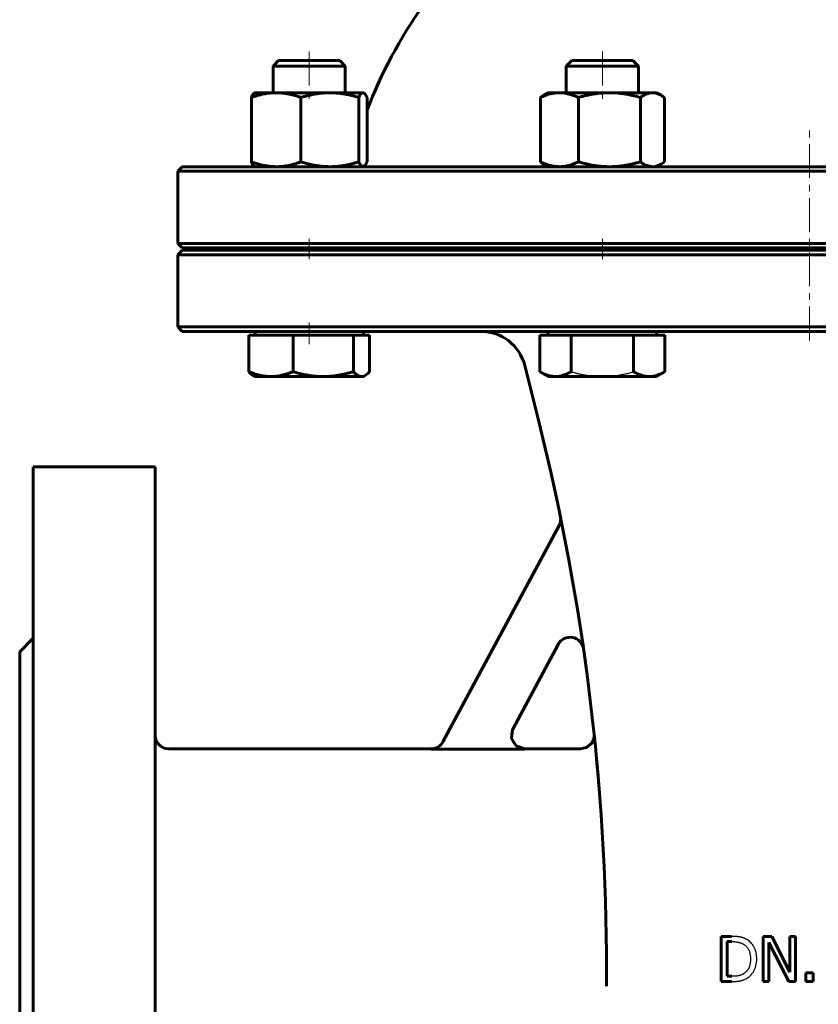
# Model space of a CAD drawing. Header units: millimetres. Extents: x -177 to 177, y -352 to 355.
# Tile 2 of 4: x -175 to 2, y -172 to 47. Entities that reach past the tile are written whole.
import ezdxf

# ---------------------------------------------------------------- set-up
doc = ezdxf.new("R2010")
doc.units = ezdxf.units.MM
for name, pattern in [('K5LT-1', [0]), ('K5LT_AXLED', [12, 7.5, -1.5, 1.5, -1.5]), ('K5LT_BASIC', [0])]:
    doc.linetypes.add(name, pattern=pattern)
doc.layers.add('Системный слой (1)', color=7, linetype='Continuous', true_color=0x6c6c6c)

# ---------------------------------------------------------------- blocks, each defined once
blk = doc.blocks.new('U0')
at = {"layer": 'Системный слой (1)', "color": 143, "linetype": 'K5LT_BASIC', "lineweight": 60, "true_color": 0x33acca}
for p, q in [((0, 14), (-139, 14)), ((139, 14), (0, 14))]:
    blk.add_line(p, q, dxfattribs=at)
blk = doc.blocks.new('U5')
at = {"layer": 'Системный слой (1)', "color": 143, "linetype": 'K5LT_BASIC', "lineweight": 60, "true_color": 0x33acca}
blk.add_line((-145, -52.5), (-145, -202.5), dxfattribs=at)
blk = doc.blocks.new('U7')
at = {"layer": 'Системный слой (1)', "color": 143, "linetype": 'K5LT_BASIC', "lineweight": 60, "true_color": 0x33acca}
for p, q in [((0, -4.5), (-139, -4.5)), ((139, -4.5), (0, -4.5))]:
    blk.add_line(p, q, dxfattribs=at)
blk = doc.blocks.new('U8')
at = {"layer": 'Системный слой (1)', "color": 143, "linetype": 'K5LT_BASIC', "lineweight": 60, "true_color": 0x33acca}
for p, q in [((-175, -93.5), (-175, -202.5)), ((-175, -202.5), (-175, -311.5))]:
    blk.add_line(p, q, dxfattribs=at)
blk = doc.blocks.new('U11')
at = {"layer": 'Системный слой (1)', "color": 143, "linetype": 'K5LT_BASIC', "lineweight": 60, "true_color": 0x33acca}
for p, q in [((-83.86, -115), (-142, -115)), ((-50.73, -115), (-63.13, -115))]:
    blk.add_line(p, q, dxfattribs=at)
blk = doc.blocks.new('U13')
at = {"layer": 'Системный слой (1)', "color": 143, "linetype": 'K5LT_BASIC', "lineweight": 60, "true_color": 0x33acca}
for p, q in [((-66.05, -112.67), (-65.85, -110.74)), ((-65.85, -110.74), (-65.77, -110.58)), ((-65.03, -114.32), (-66.05, -112.67)), ((-63.13, -115), (-65.03, -114.32))]:
    blk.add_line(p, q, dxfattribs=at)
blk = doc.blocks.new('U14')
at = {"layer": 'Системный слой (1)', "color": 143, "linetype": 'K5LT_BASIC', "lineweight": 60, "true_color": 0x33acca}
for p, q in [((-139, -22.5), (0, -22.5)), ((0, -22.5), (139, -22.5))]:
    blk.add_line(p, q, dxfattribs=at)
blk = doc.blocks.new('U17')
at = {"layer": 'Системный слой (1)', "color": 143, "linetype": 'K5LT_BASIC', "lineweight": 60, "true_color": 0x33acca}
for p, q in [((-139, -4), (0, -4)), ((0, -4), (139, -4))]:
    blk.add_line(p, q, dxfattribs=at)
blk = doc.blocks.new('U18')
at = {"layer": 'Системный слой (1)', "color": 143, "linetype": 'K5LT_BASIC', "lineweight": 60, "true_color": 0x33acca}
for p, q in [((-47.83, -112.75), (-48.21, -113.62)), ((-47.75, -112.27), (-47.83, -112.75)), ((-47.73, -112.04), (-47.75, -112.27)), ((-47.74, -111.76), (-47.74, -111.76)), ((-47.74, -111.76), (-47.74, -111.76)), ((-47.74, -111.76), (-47.74, -111.76)), ((-47.74, -111.76), (-47.74, -111.76)), ((-47.74, -111.76), (-47.74, -111.76)), ((-47.74, -111.76), (-47.74, -111.76)), ((-47.74, -111.76), (-47.74, -111.77)), ((-47.74, -111.77), (-47.74, -111.77)), ((-47.74, -111.77), (-47.74, -111.78)), ((-47.74, -111.78), (-47.74, -111.78)), ((-47.74, -111.78), (-47.74, -111.78)), ((-47.74, -111.78), (-47.74, -111.78)), ((-47.74, -111.78), (-47.74, -111.78)), ((-47.74, -111.78), (-47.74, -111.78)), ((-47.74, -111.78), (-47.74, -111.79)), ((-47.74, -111.79), (-47.74, -111.79)), ((-47.74, -111.79), (-47.74, -111.79)), ((-47.74, -111.79), (-47.74, -111.79)), ((-47.74, -111.79), (-47.74, -111.79)), ((-47.74, -111.79), (-47.74, -111.79)), ((-47.74, -111.79), (-47.74, -111.8)), ((-47.74, -111.8), (-47.74, -111.8)), ((-47.74, -111.8), (-47.74, -111.8)), ((-47.74, -111.8), (-47.74, -111.8)), ((-47.74, -111.8), (-47.74, -111.8)), ((-47.74, -111.8), (-47.74, -111.8)), ((-47.74, -111.8), (-47.74, -111.8)), ((-47.74, -111.8), (-47.74, -111.81)), ((-47.74, -111.81), (-47.74, -111.81)), ((-47.74, -111.81), (-47.74, -111.82)), ((-47.74, -111.82), (-47.74, -111.83)), ((-47.74, -111.83), (-47.74, -111.86)), ((-47.74, -111.86), (-47.73, -111.92)), ((-47.73, -111.92), (-47.73, -112.04)), ((-49.43, -114.71), (-50.73, -115)), ((-48.21, -113.62), (-49.43, -114.71))]:
    blk.add_line(p, q, dxfattribs=at)
blk = doc.blocks.new('U20')
at = {"layer": 'Системный слой (1)', "color": 143, "linetype": 'K5LT_BASIC', "lineweight": 60, "true_color": 0x33acca}
blk.add_line((-172, -52.5), (-172, -202.5), dxfattribs=at)
blk = doc.blocks.new('U21')
at = {"layer": 'Системный слой (1)', "color": 143, "linetype": 'K5LT_BASIC', "lineweight": 60, "true_color": 0x33acca}
for start, end in [(106.6014, 113.2947), (66.7053, 73.3986), (130.4969, 159.0486), (20.9328, 49.5031)]:
    blk.add_arc((0, -11.05), 105, start, end, dxfattribs=at)
blk = doc.blocks.new('U31')
at = {"layer": 'Системный слой (1)', "color": 143, "linetype": 'K5LT_BASIC', "lineweight": 60, "true_color": 0x33acca}
for p, q in [((-98.9, 30.39), (-98.97, 30.4)), ((-98.83, 30.37), (-98.9, 30.39)), ((-98.76, 30.34), (-98.83, 30.37)), ((-98.71, 30.3), (-98.76, 30.34)), ((-98.48, 30.07), (-98.71, 30.3)), ((-98.25, 29.71), (-98.48, 30.07)), ((-98.06, 29.33), (-98.25, 29.71))]:
    blk.add_line(p, q, dxfattribs=at)
blk = doc.blocks.new('U33')
at = {"layer": 'Системный слой (1)', "color": 143, "linetype": 'K5LT_BASIC', "lineweight": 60, "true_color": 0x33acca}
for p, q in [((-98.97, 14), (-98.9, 14.01)), ((-98.9, 14.01), (-98.83, 14.03)), ((-98.83, 14.03), (-98.76, 14.06)), ((-98.76, 14.06), (-98.54, 14.26)), ((-98.54, 14.26), (-98.3, 14.59)), ((-98.3, 14.59), (-98.06, 15.07))]:
    blk.add_line(p, q, dxfattribs=at)
blk = doc.blocks.new('U35')
at = {"layer": 'Системный слой (1)', "color": 143, "linetype": 'K5LT_BASIC', "lineweight": 60, "true_color": 0x33acca}
for p, q in [((-99.27, -32.5), (-99, -32.47)), ((-99, -32.47), (-98.72, -32.39)), ((-98.72, -32.39), (-98.44, -32.26)), ((-98.44, -32.26), (-98.14, -32.05)), ((-98.14, -32.05), (-97.82, -31.77)), ((-97.82, -31.77), (-97.48, -31.43))]:
    blk.add_line(p, q, dxfattribs=at)
blk = doc.blocks.new('U37')
at = {"layer": 'Системный слой (1)', "color": 143, "linetype": 'K5LT_BASIC', "lineweight": 60, "true_color": 0x33acca}
for p, q in [((-34.69, 30.4), (-34.84, 30.4)), ((-34.07, 30.3), (-34.69, 30.4)), ((-33.43, 30.08), (-34.07, 30.3)), ((-32.93, 29.83), (-33.43, 30.08)), ((-32.69, 29.68), (-32.93, 29.83)), ((-32.44, 29.51), (-32.69, 29.68)), ((-32.18, 29.33), (-32.44, 29.51))]:
    blk.add_line(p, q, dxfattribs=at)
blk = doc.blocks.new('U43')
at = {"layer": 'Системный слой (1)', "color": 143, "linetype": 'K5LT_BASIC', "lineweight": 60, "true_color": 0x33acca}
for p, q in [((-34.84, 14), (-34.22, 14.06)), ((-34.22, 14.06), (-33.58, 14.26)), ((-33.58, 14.26), (-32.93, 14.57)), ((-32.93, 14.57), (-32.68, 14.73)), ((-32.68, 14.73), (-32.43, 14.89)), ((-32.43, 14.89), (-32.18, 15.07))]:
    blk.add_line(p, q, dxfattribs=at)

msp = doc.modelspace()

# ---------------------------------------------------------------- linework, layer by layer
at = {"layer": 'Системный слой (1)', "color": 30, "linetype": 'K5LT_AXLED', "lineweight": 18, "true_color": 0xff8000}
for p, q in [((-110.87, 39.5), (-110.87, 28.4)), ((-45.92, 39.5), (-45.92, 28.4)), ((0, -24.5), (0, 23.42)), ((-110.87, -2), (-110.87, -6.5)), ((-45.92, -2), (-45.92, -6.5)), ((-110.87, -20.5), (-110.87, -25.3))]:
    msp.add_line(p, q, dxfattribs=at)
at = {"layer": 'Системный слой (1)', "color": 143, "linetype": 'K5LT_BASIC', "lineweight": 60, "true_color": 0x33acca}
for p, q in [((-117.64, 37.5), (-118.87, 36.27)), ((-104.09, 37.5), (-117.64, 37.5)), ((-104.09, 37.5), (-102.87, 36.27)), ((-52.7, 37.5), (-53.92, 36.27)), ((-39.15, 37.5), (-52.7, 37.5)), ((-39.15, 37.5), (-37.92, 36.27)), ((-118.87, 36.27), (-105.21, 36.27)), ((-118.87, 30.4), (-118.87, 36.27)), ((-105.21, 36.27), (-102.87, 36.27)), ((-102.87, 30.4), (-102.87, 36.27)), ((-53.92, 36.27), (-37.92, 36.27)), ((-53.92, 30.4), (-53.92, 36.27)), ((-37.92, 30.4), (-37.92, 36.27)), ((-123.67, 29.33), (-123.67, 15.07)), ((-122.87, 30.4), (-122.97, 30.34)), ((-122.87, 30.4), (-118.18, 30.4)), ((-118.18, 30.4), (-106.29, 30.4)), ((-112.69, 29.33), (-112.69, 15.07)), ((-106.29, 30.4), (-98.97, 30.4)), ((-99.88, 29.33), (-99.88, 15.07)), ((-98.97, 30.4), (-98.87, 30.4)), ((-98.87, 30.4), (-98.76, 30.34)), ((-98.06, 29.33), (-98.06, 15.07)), ((-59.66, 29.33), (-59.66, 15.07)), ((-57.92, 30.4), (-58.92, 29.83)), ((-57.92, 30.4), (-55.45, 30.4)), ((-55.45, 30.4), (-44.37, 30.4)), ((-51.24, 29.33), (-51.24, 15.07)), ((-44.37, 30.4), (-34.84, 30.4)), ((-37.5, 29.33), (-37.5, 15.07)), ((-34.84, 30.4), (-33.92, 30.4)), ((-33.92, 30.4), (-32.93, 29.83)), ((-32.18, 29.33), (-32.18, 15.07)), ((-139, 14), (-140, 13)), ((-122.87, 14), (-122.97, 14.06)), ((-122.87, 14), (-122.97, 14.06)), ((-98.87, 14), (-98.76, 14.06)), ((-57.92, 14), (-58.92, 14.57)), ((-33.92, 14), (-32.93, 14.57)), ((-140, -3), (-140, 13)), ((-140, 13), (0, 13)), ((0, 13), (140, 13)), ((0, -3), (-140, -3)), ((-139, -4), (-140, -3)), ((-118.87, -4.5), (-118.87, -4)), ((-102.87, -4.5), (-102.87, -4)), ((-100, -4.5), (-100, -4)), ((-53.92, -4.5), (-53.92, -4)), ((-37.92, -4.5), (-37.92, -4)), ((140, -3), (0, -3)), ((-139, -4.5), (-140, -5.5)), ((-140, -5.5), (0, -5.5)), ((-140, -21.5), (-140, -5.5)), ((0, -5.5), (140, -5.5)), ((0, -21.5), (-140, -21.5)), ((-139, -22.5), (-140, -21.5)), ((140, -21.5), (0, -21.5)), ((-124.25, -23.3), (-124.25, -31.43)), ((-124.25, -23.3), (-119.35, -23.3)), ((-122.87, -23.3), (-122.87, -22.5)), ((-119.35, -23.3), (-114.45, -23.3)), ((-114.45, -23.3), (-107.76, -23.3)), ((-114.45, -23.3), (-114.45, -31.43)), ((-107.76, -23.3), (-101.07, -23.3)), ((-101.07, -23.3), (-101.07, -31.43)), ((-101.07, -23.3), (-99.27, -23.3)), ((-99.27, -23.3), (-97.48, -23.3)), ((-98.87, -23.3), (-98.87, -22.5)), ((-97.48, -23.3), (-97.48, -31.43)), ((-59.78, -23.3), (-56.31, -23.3)), ((-59.78, -23.3), (-59.78, -31.43)), ((-57.92, -23.3), (-57.92, -22.5)), ((-56.31, -23.3), (-52.85, -23.3)), ((-52.85, -23.3), (-52.85, -31.43)), ((-52.85, -23.3), (-45.92, -23.3)), ((-45.92, -23.3), (-38.99, -23.3)), ((-38.99, -23.3), (-35.53, -23.3)), ((-38.99, -23.3), (-38.99, -31.43)), ((-35.53, -23.3), (-32.07, -23.3)), ((-33.92, -23.3), (-33.92, -22.5)), ((-32.07, -23.3), (-32.07, -31.43)), ((-59.93, -42.79), (-63.11, -30.07)), ((-122.87, -32.5), (-123.29, -32.26)), ((-119.35, -32.5), (-122.87, -32.5)), ((-107.76, -32.5), (-119.35, -32.5)), ((-99.27, -32.5), (-107.76, -32.5)), ((-98.87, -32.5), (-99.27, -32.5)), ((-98.87, -32.5), (-98.44, -32.26)), ((-57.92, -32.5), (-59.78, -31.43)), ((-56.31, -32.5), (-57.92, -32.5)), ((-45.92, -32.5), (-56.31, -32.5)), ((-35.53, -32.5), (-45.92, -32.5)), ((-33.92, -32.5), (-35.53, -32.5)), ((-33.92, -32.5), (-32.07, -31.43)), ((-172, -52.5), (-145, -52.5)), ((-81.24, -113.45), (-55.51, -65.53)), ((-175, -93.5), (-172, -90.5)), ((-55.71, -91.84), (-65.79, -110.62)), ((-47.72, -111.98), (-47.72, -111.99)), ((-47.62, -112.99), (-47.7, -112.19)), ((-83.88, -115.04), (-63.15, -115.04)), ((-19.61, -156.54), (-19.61, -166.54)), ((-17.33, -156.54), (-19.61, -156.54)), ((-10.28, -156.54), (-10.28, -166.54)), ((-8.39, -156.54), (-10.28, -156.54)), ((-4.36, -164.46), (-8.39, -156.54)), ((-3.12, -156.54), (-4.36, -156.54)), ((-4.36, -156.54), (-4.36, -164.46)), ((-3.12, -166.54), (-3.12, -156.54)), ((-18.28, -157.69), (-17.26, -157.69)), ((-18.28, -165.39), (-18.28, -157.69)), ((-9.04, -166.54), (-9.04, -157.92)), ((-9.04, -157.92), (-4.61, -166.54)), ((-45, -167.6), (-45, -164.05)), ((-17.26, -165.39), (-18.28, -165.39)), ((-0.84, -164.63), (-0.84, -166.54)), ((0.77, -164.63), (-0.84, -164.63)), ((0.77, -166.54), (0.77, -164.63)), ((-19.61, -166.54), (-17.31, -166.54)), ((-10.28, -166.54), (-9.04, -166.54)), ((-4.61, -166.54), (-3.12, -166.54)), ((-0.84, -166.54), (0.77, -166.54))]:
    msp.add_line(p, q, dxfattribs=at)
for centre, radius, start, end in [((-72.81, -32.5), 10, 14.0362, 90), ((-545, -164.05), 500, 0, 14.0362), ((-58.15, -64.11), 3, 331.7693, 11.6006), ((-53.07, -93.26), 3, 8.189, 151.7693), ((-142, -112), 3, 180, 270), ((-545, -164.05), 500, 5.8925, 5.9773)]:
    msp.add_arc(centre, radius, start, end, dxfattribs=at)
for points, knots in [([(-118.18, 30.4), (-118.42, 30.4), (-118.89, 30.39), (-119.59, 30.33), (-120.27, 30.24), (-120.93, 30.12), (-121.59, 29.97), (-122.26, 29.79), (-122.96, 29.58), (-123.43, 29.42), (-123.67, 29.33)], [0, 0, 0, 0, 1.556195, 3.019436, 4.403842, 5.727684, 7.028118, 8.32451, 9.643455, 11, 11, 11, 11]), ([(-123.67, 29.33), (-123.61, 29.47), (-123.49, 29.71), (-123.33, 29.98), (-123.18, 30.17), (-123.06, 30.28), (-122.99, 30.33), (-122.97, 30.34)], [0, 0, 0, 0, 1.98732, 3.838925, 5.482306, 7.202848, 8, 8, 8, 8]), ([(-112.69, 29.33), (-113.16, 29.5), (-113.96, 29.76), (-114.95, 30.02), (-115.81, 30.19), (-116.59, 30.31), (-117.41, 30.38), (-117.92, 30.4), (-118.18, 30.4)], [0, 0, 0, 0, 2.099298, 3.666194, 4.814162, 6.366241, 7.667869, 9, 9, 9, 9]), ([(-106.29, 30.4), (-106.57, 30.4), (-107.11, 30.39), (-107.93, 30.33), (-108.72, 30.24), (-109.49, 30.12), (-110.26, 29.97), (-111.05, 29.79), (-111.85, 29.58), (-112.41, 29.42), (-112.69, 29.33)], [0, 0, 0, 0, 1.556195, 3.019436, 4.403842, 5.727684, 7.028118, 8.32451, 9.643455, 11, 11, 11, 11]), ([(-99.88, 29.33), (-100.44, 29.5), (-101.36, 29.76), (-102.52, 30.02), (-103.52, 30.19), (-104.43, 30.31), (-105.38, 30.38), (-105.98, 30.4), (-106.29, 30.4)], [0, 0, 0, 0, 2.099298, 3.666194, 4.814162, 6.366241, 7.667869, 9, 9, 9, 9]), ([(-98.97, 30.4), (-99.01, 30.4), (-99.09, 30.39), (-99.2, 30.33), (-99.32, 30.24), (-99.43, 30.12), (-99.54, 29.97), (-99.65, 29.79), (-99.76, 29.58), (-99.84, 29.42), (-99.88, 29.33)], [0, 0, 0, 0, 1.556195, 3.019436, 4.403842, 5.727684, 7.028118, 8.32451, 9.643455, 11, 11, 11, 11]), ([(-55.45, 30.4), (-55.63, 30.4), (-55.99, 30.39), (-56.53, 30.33), (-57.05, 30.24), (-57.56, 30.12), (-58.07, 29.97), (-58.58, 29.79), (-59.11, 29.58), (-59.48, 29.42), (-59.66, 29.33)], [0, 0, 0, 0, 1.556195, 3.019436, 4.403842, 5.727684, 7.028118, 8.32451, 9.643455, 11, 11, 11, 11]), ([(-51.24, 29.33), (-51.6, 29.5), (-52.21, 29.76), (-52.97, 30.02), (-53.63, 30.19), (-54.23, 30.31), (-54.86, 30.38), (-55.25, 30.4), (-55.45, 30.4)], [0, 0, 0, 0, 2.099298, 3.666194, 4.814162, 6.366241, 7.667869, 9, 9, 9, 9]), ([(-44.37, 30.4), (-44.67, 30.4), (-45.26, 30.39), (-46.13, 30.33), (-46.98, 30.24), (-47.81, 30.12), (-48.64, 29.97), (-49.48, 29.79), (-50.34, 29.58), (-50.94, 29.42), (-51.24, 29.33)], [0, 0, 0, 0, 1.556195, 3.019436, 4.403842, 5.727684, 7.028118, 8.32451, 9.643455, 11, 11, 11, 11]), ([(-37.5, 29.33), (-38, 29.47), (-38.93, 29.72), (-40.03, 29.96), (-40.9, 30.11), (-41.72, 30.24), (-42.64, 30.34), (-43.56, 30.39), (-44.12, 30.4), (-44.37, 30.4)], [0, 0, 0, 0, 1.974251, 3.768081, 4.700854, 5.797945, 7.430361, 8.887345, 10, 10, 10, 10]), ([(-34.84, 30.4), (-34.96, 30.4), (-35.18, 30.39), (-35.52, 30.33), (-35.85, 30.24), (-36.17, 30.12), (-36.49, 29.97), (-36.82, 29.79), (-37.15, 29.58), (-37.38, 29.42), (-37.5, 29.33)], [0, 0, 0, 0, 1.556195, 3.019436, 4.403842, 5.727684, 7.028118, 8.32451, 9.643455, 11, 11, 11, 11]), ([(-122.97, 14.06), (-123.03, 14.09), (-123.13, 14.17), (-123.28, 14.35), (-123.43, 14.58), (-123.56, 14.84), (-123.65, 15.02), (-123.67, 15.07)], [0, 0, 0, 0, 1.995787, 3.5719, 5.328689, 7.219353, 8, 8, 8, 8]), ([(-123.67, 15.07), (-123.2, 14.9), (-122.4, 14.64), (-121.41, 14.38), (-120.56, 14.21), (-119.77, 14.09), (-118.96, 14.02), (-118.44, 14), (-118.18, 14)], [0, 0, 0, 0, 2.099298, 3.666194, 4.814162, 6.366241, 7.667869, 9, 9, 9, 9]), ([(-118.18, 14), (-117.94, 14), (-117.47, 14.01), (-116.77, 14.07), (-116.09, 14.16), (-115.43, 14.28), (-114.77, 14.43), (-114.1, 14.61), (-113.41, 14.82), (-112.93, 14.98), (-112.69, 15.07)], [0, 0, 0, 0, 1.556195, 3.019436, 4.403842, 5.727684, 7.028118, 8.32451, 9.643455, 11, 11, 11, 11]), ([(-112.69, 15.07), (-112.14, 14.9), (-111.21, 14.64), (-110.05, 14.38), (-109.06, 14.21), (-108.14, 14.09), (-107.19, 14.02), (-106.59, 14), (-106.29, 14)], [0, 0, 0, 0, 2.099298, 3.666194, 4.814162, 6.366241, 7.667869, 9, 9, 9, 9]), ([(-106.29, 14), (-106.01, 14), (-105.46, 14.01), (-104.64, 14.07), (-103.85, 14.16), (-103.08, 14.28), (-102.31, 14.43), (-101.53, 14.61), (-100.72, 14.82), (-100.17, 14.98), (-99.88, 15.07)], [0, 0, 0, 0, 1.556195, 3.019436, 4.403842, 5.727684, 7.028118, 8.32451, 9.643455, 11, 11, 11, 11]), ([(-99.88, 15.07), (-99.8, 14.9), (-99.67, 14.64), (-99.51, 14.38), (-99.36, 14.21), (-99.23, 14.09), (-99.1, 14.02), (-99.01, 14), (-98.97, 14)], [0, 0, 0, 0, 2.099298, 3.666194, 4.814162, 6.366241, 7.667869, 9, 9, 9, 9]), ([(-59.66, 15.07), (-59.3, 14.9), (-58.69, 14.64), (-57.93, 14.38), (-57.27, 14.21), (-56.67, 14.09), (-56.04, 14.02), (-55.65, 14), (-55.45, 14)], [0, 0, 0, 0, 2.099298, 3.666194, 4.814162, 6.366241, 7.667869, 9, 9, 9, 9]), ([(-58.92, 14.57), (-59.1, 14.68), (-59.35, 14.84), (-59.59, 15.02), (-59.66, 15.07)], [0, 0, 0, 0, 3.635171, 5, 5, 5, 5]), ([(-55.45, 14), (-55.27, 14), (-54.91, 14.01), (-54.37, 14.07), (-53.85, 14.16), (-53.34, 14.28), (-52.84, 14.43), (-52.32, 14.61), (-51.79, 14.82), (-51.43, 14.98), (-51.24, 15.07)], [0, 0, 0, 0, 1.556195, 3.019436, 4.403842, 5.727684, 7.028118, 8.32451, 9.643455, 11, 11, 11, 11]), ([(-51.24, 15.07), (-50.74, 14.93), (-49.81, 14.68), (-48.71, 14.44), (-47.84, 14.29), (-47.02, 14.16), (-46.1, 14.06), (-45.18, 14.01), (-44.61, 14), (-44.37, 14)], [0, 0, 0, 0, 1.974251, 3.768081, 4.700854, 5.797945, 7.430361, 8.887345, 10, 10, 10, 10]), ([(-44.37, 14), (-44.07, 14), (-43.48, 14.01), (-42.61, 14.07), (-41.76, 14.16), (-40.93, 14.28), (-40.1, 14.43), (-39.26, 14.61), (-38.4, 14.82), (-37.8, 14.98), (-37.5, 15.07)], [0, 0, 0, 0, 1.556195, 3.019436, 4.403842, 5.727684, 7.028118, 8.32451, 9.643455, 11, 11, 11, 11]), ([(-37.5, 15.07), (-37.27, 14.9), (-36.88, 14.64), (-36.4, 14.38), (-35.99, 14.21), (-35.61, 14.09), (-35.22, 14.02), (-34.97, 14), (-34.84, 14)], [0, 0, 0, 0, 2.099298, 3.666194, 4.814162, 6.366241, 7.667869, 9, 9, 9, 9]), ([(-123.29, -32.26), (-123.39, -32.19), (-123.6, -32.06), (-123.92, -31.78), (-124.14, -31.56), (-124.25, -31.43)], [0, 0, 0, 0, 2.12042, 3.984235, 6, 6, 6, 6]), ([(-124.25, -31.43), (-123.83, -31.6), (-123.12, -31.86), (-122.23, -32.12), (-121.47, -32.29), (-120.77, -32.41), (-120.04, -32.48), (-119.58, -32.5), (-119.35, -32.5)], [0, 0, 0, 0, 2.099298, 3.666194, 4.814162, 6.366241, 7.667869, 9, 9, 9, 9]), ([(-119.35, -32.5), (-119.14, -32.5), (-118.72, -32.49), (-118.09, -32.43), (-117.49, -32.34), (-116.9, -32.22), (-116.31, -32.07), (-115.71, -31.89), (-115.09, -31.68), (-114.67, -31.52), (-114.45, -31.43)], [0, 0, 0, 0, 1.556195, 3.019436, 4.403842, 5.727684, 7.028118, 8.32451, 9.643455, 11, 11, 11, 11]), ([(-114.45, -31.43), (-113.96, -31.57), (-113.06, -31.82), (-111.99, -32.06), (-111.14, -32.21), (-110.34, -32.34), (-109.45, -32.44), (-108.55, -32.49), (-108, -32.5), (-107.76, -32.5)], [0, 0, 0, 0, 1.974251, 3.768081, 4.700854, 5.797945, 7.430361, 8.887345, 10, 10, 10, 10]), ([(-107.76, -32.5), (-107.47, -32.5), (-106.9, -32.49), (-106.04, -32.43), (-105.22, -32.34), (-104.41, -32.22), (-103.6, -32.07), (-102.79, -31.89), (-101.94, -31.68), (-101.36, -31.52), (-101.07, -31.43)], [0, 0, 0, 0, 1.556195, 3.019436, 4.403842, 5.727684, 7.028118, 8.32451, 9.643455, 11, 11, 11, 11]), ([(-101.07, -31.43), (-100.91, -31.6), (-100.65, -31.86), (-100.33, -32.12), (-100.05, -32.29), (-99.79, -32.41), (-99.53, -32.48), (-99.36, -32.5), (-99.27, -32.5)], [0, 0, 0, 0, 2.099298, 3.666194, 4.814162, 6.366241, 7.667869, 9, 9, 9, 9]), ([(-59.78, -31.43), (-59.48, -31.6), (-58.98, -31.86), (-58.35, -32.12), (-57.81, -32.29), (-57.32, -32.41), (-56.8, -32.48), (-56.48, -32.5), (-56.31, -32.5)], [0, 0, 0, 0, 2.099298, 3.666194, 4.814162, 6.366241, 7.667869, 9, 9, 9, 9]), ([(-56.31, -32.5), (-56.16, -32.5), (-55.87, -32.49), (-55.43, -32.43), (-55, -32.34), (-54.58, -32.22), (-54.16, -32.07), (-53.74, -31.89), (-53.3, -31.68), (-53, -31.52), (-52.85, -31.43)], [0, 0, 0, 0, 1.556195, 3.019436, 4.403842, 5.727684, 7.028118, 8.32451, 9.643455, 11, 11, 11, 11]), ([(-38.99, -31.43), (-38.69, -31.6), (-38.19, -31.86), (-37.57, -32.12), (-37.03, -32.29), (-36.53, -32.41), (-36.02, -32.48), (-35.69, -32.5), (-35.53, -32.5)], [0, 0, 0, 0, 2.099298, 3.666194, 4.814162, 6.366241, 7.667869, 9, 9, 9, 9]), ([(-35.53, -32.5), (-35.38, -32.5), (-35.08, -32.49), (-34.64, -32.43), (-34.21, -32.34), (-33.8, -32.22), (-33.38, -32.07), (-32.96, -31.89), (-32.52, -31.68), (-32.22, -31.52), (-32.07, -31.43)], [0, 0, 0, 0, 1.556195, 3.019436, 4.403842, 5.727684, 7.028118, 8.32451, 9.643455, 11, 11, 11, 11]), ([(-83.86, -115), (-83.25, -115), (-82.17, -114.66), (-81.44, -113.83), (-81.22, -113.42)], [0, 0, 0, 0, 0.571428, 1, 1, 1, 1]), ([(-46.61, -123.92), (-46.65, -123.41), (-46.7, -122.92), (-46.78, -121.96), (-46.81, -121.5), (-46.89, -120.6), (-46.93, -120.17), (-46.97, -119.73), (-46.97, -119.7), (-46.98, -119.56), (-46.99, -119.43), (-47.03, -119.05), (-47.05, -118.79), (-47.08, -118.5), (-47.08, -118.47), (-47.09, -118.36), (-47.1, -118.3), (-47.11, -118.21), (-47.11, -118.18), (-47.11, -118.15), (-47.11, -118.14), (-47.11, -118.13), (-47.11, -118.12), (-47.11, -118.12), (-47.11, -118.12), (-47.11, -118.11), (-47.11, -118.11), (-47.11, -118.11), (-47.11, -118.11), (-47.12, -118.11), (-47.12, -118.11), (-47.12, -118.1), (-47.12, -118.1), (-47.12, -118.09), (-47.12, -118.09), (-47.12, -118.07), (-47.12, -118.06), (-47.12, -118.03), (-47.12, -118), (-47.13, -117.94), (-47.13, -117.9), (-47.15, -117.77), (-47.15, -117.69), (-47.17, -117.55), (-47.18, -117.41), (-47.19, -117.35)], [0, 0, 0, 0, 5.107184, 5.107184, 10.214368, 10.214368, 15.321551, 15.321551, 15.598579, 15.598579, 17.130432, 17.130432, 20.428735, 20.428735, 20.94085, 20.94085, 21.824337, 21.824337, 22.15565, 22.15565, 22.279894, 22.279894, 22.326486, 22.326486, 22.343959, 22.343959, 22.361431, 22.361431, 22.372691, 22.372691, 22.392105, 22.392105, 22.429379, 22.429379, 22.503151, 22.503151, 22.650308, 22.650308, 22.943844, 22.943844, 23.529362, 23.529362, 24.697294, 24.697294, 25.535919, 25.535919, 25.535919, 25.535919]), ([(-47.09, -118.33), (-47.08, -118.45), (-47.06, -118.66), (-47.04, -118.9), (-47.03, -119.03), (-47, -119.33), (-46.99, -119.5), (-46.96, -119.87), (-46.94, -120.05), (-46.92, -120.28), (-46.92, -120.32), (-46.89, -120.62), (-46.87, -120.88), (-46.84, -121.14)], [0, 0, 0, 0, 1.911896, 1.911896, 3.823791, 3.823791, 6.500447, 6.500447, 9.177104, 9.177104, 9.736743, 9.736743, 13.383282, 13.383282, 13.383282, 13.383282])]:
    msp.add_open_spline(points, degree=3, knots=knots, dxfattribs=at)
msp.add_open_spline([(-59.66, 29.33), (-59.4, 29.52), (-59.16, 29.69), (-58.92, 29.83)], degree=3, dxfattribs=at)
at = {"layer": 'Системный слой (1)', "color": 7, "linetype": 'K5LT-1'}
for points, knots in [([(-52.85, -31.43), (-52.79, -31.45), (-52.68, -31.48), (-52.5, -31.53), (-52.33, -31.58), (-52.09, -31.64), (-51.81, -31.71), (-51.3, -31.84), (-50.63, -31.99), (-49.83, -32.15), (-49.18, -32.25), (-48.67, -32.32), (-48.22, -32.38), (-47.7, -32.43), (-46.91, -32.48), (-46.32, -32.5), (-45.92, -32.5)], [0, 0, 0, 0, 0.0161629, 0.0323258, 0.0484887, 0.0646516, 0.0969774, 0.1293032, 0.2113663, 0.2934294, 0.372977, 0.4127509, 0.4525247, 0.5151065, 0.5776882, 0.7028517, 0.7028517, 0.7028517, 0.7028517]), ([(-45.92, -32.5), (-45.84, -32.5), (-45.67, -32.5), (-45.43, -32.49), (-45.18, -32.49), (-44.85, -32.47), (-44.44, -32.45), (-43.88, -32.4), (-43.25, -32.33), (-42.55, -32.24), (-41.84, -32.11), (-41.02, -31.95), (-40.25, -31.77), (-39.63, -31.61), (-39.27, -31.51), (-39.09, -31.45), (-38.99, -31.43)], [0.7028517, 0.7028517, 0.7028517, 0.7028517, 0.7289557, 0.7550597, 0.7811638, 0.8072678, 0.8594758, 0.9116839, 0.9847772, 1.0578705, 1.1309638, 1.2040571, 1.3048802, 1.3552918, 1.3804975, 1.4057033, 1.4057033, 1.4057033, 1.4057033]), ([(-63.15, -115.04), (-63.27, -115.04), (-63.51, -115.02), (-63.77, -114.97), (-63.96, -114.92), (-64.09, -114.88), (-64.22, -114.84), (-64.31, -114.8), (-64.38, -114.77), (-64.46, -114.73), (-64.64, -114.64), (-64.77, -114.56), (-64.89, -114.48), (-64.92, -114.45), (-64.97, -114.41), (-65.06, -114.35), (-65.22, -114.21), (-65.43, -113.99), (-65.64, -113.71), (-65.8, -113.45), (-65.9, -113.23), (-65.95, -113.1), (-65.98, -113.02), (-65.99, -112.98), (-66.01, -112.92), (-66.04, -112.82), (-66.09, -112.63), (-66.12, -112.45), (-66.13, -112.3), (-66.13, -112.26), (-66.14, -112.18), (-66.14, -112.07), (-66.14, -111.86), (-66.11, -111.57), (-66.04, -111.23), (-65.93, -110.91), (-65.84, -110.71), (-65.79, -110.62)], [0, 0, 0, 0, 0.0367783, 0.0735565, 0.0773433, 0.0964132, 0.1154831, 0.1190001, 0.1251786, 0.1375354, 0.1479916, 0.1831615, 0.1869064, 0.1906195, 0.1957985, 0.2061564, 0.2225723, 0.2597039, 0.2956177, 0.3306449, 0.3493306, 0.3680163, 0.3716532, 0.3752708, 0.3807127, 0.3915965, 0.4060052, 0.4421815, 0.4459496, 0.4498236, 0.4559605, 0.4682341, 0.4824269, 0.5192398, 0.5560528, 0.5884204, 0.620788, 0.620788, 0.620788, 0.620788]), ([(-81.24, -113.45), (-81.3, -113.56), (-81.43, -113.77), (-81.66, -114.07), (-81.87, -114.26), (-82.01, -114.38), (-82.11, -114.46), (-82.28, -114.58), (-82.48, -114.69), (-82.68, -114.78), (-82.8, -114.83), (-82.98, -114.9), (-83.12, -114.94), (-83.36, -114.99), (-83.57, -115.02), (-83.78, -115.04), (-83.88, -115.04)], [0, 0, 0, 0, 0.0372761, 0.0745522, 0.1125418, 0.1219959, 0.13145, 0.1503582, 0.1838772, 0.2005857, 0.2172942, 0.2212064, 0.2585355, 0.2623485, 0.2934146, 0.3244807, 0.3244807, 0.3244807, 0.3244807]), ([(-13.75, -157.34), (-13.78, -157.32), (-13.84, -157.28), (-13.96, -157.21), (-14.09, -157.14), (-14.23, -157.07), (-14.33, -157.02), (-14.45, -156.97), (-14.56, -156.93), (-14.68, -156.88), (-14.8, -156.84), (-14.92, -156.81), (-15.02, -156.78), (-15.09, -156.76), (-15.15, -156.74), (-15.22, -156.73), (-15.3, -156.71), (-15.39, -156.69), (-15.47, -156.67), (-15.58, -156.66), (-15.78, -156.63), (-16.08, -156.59), (-16.39, -156.57), (-16.67, -156.55), (-16.88, -156.55), (-17.1, -156.54), (-17.25, -156.54), (-17.33, -156.54)], [-1.166779, -1.166779, -1.166779, -1.166779, -1.121743, -1.076706, -0.986633, -0.939168, -0.891703, -0.844237, -0.796772, -0.749307, -0.701842, -0.654376, -0.606911, -0.592293, -0.577675, -0.548439, -0.519204, -0.489968, -0.463871, -0.437773, -0.385579, -0.289184, -0.192789, -0.144592, -0.096395, -0.048197, 0, 0, 0, 0]), ([(-17.26, -157.69), (-17.21, -157.69), (-17.11, -157.69), (-16.96, -157.7), (-16.81, -157.7), (-16.67, -157.71), (-16.54, -157.72), (-16.42, -157.73), (-16.3, -157.74), (-16.2, -157.75), (-16.1, -157.77), (-16, -157.78), (-15.91, -157.8), (-15.84, -157.82), (-15.78, -157.83), (-15.73, -157.84), (-15.67, -157.86), (-15.59, -157.88), (-15.52, -157.9), (-15.44, -157.92), (-15.35, -157.95), (-15.24, -157.99), (-15.04, -158.07), (-14.84, -158.17), (-14.67, -158.26), (-14.62, -158.29)], [-0.2002235, -0.2002235, -0.2002235, -0.2002235, -0.1913487, -0.1824739, -0.1735991, -0.1647243, -0.1568399, -0.1489555, -0.1410711, -0.1331867, -0.1261496, -0.1191124, -0.1120753, -0.1050382, -0.1018794, -0.0987205, -0.0924028, -0.0860851, -0.0797674, -0.0734498, -0.0671321, -0.0544967, -0.0468704, -0.0139734, 0, 0, 0, 0]), ([(-14.62, -158.29), (-14.57, -158.33), (-14.46, -158.4), (-14.35, -158.48), (-14.2, -158.6), (-14.01, -158.77), (-13.78, -159.05), (-13.58, -159.36), (-13.42, -159.7), (-13.33, -159.97), (-13.25, -160.25), (-13.18, -160.57), (-13.13, -160.91), (-13.12, -161.16), (-13.11, -161.28), (-13.11, -161.41), (-13.11, -161.49), (-13.11, -161.53)], [-0.3749552, -0.3749552, -0.3749552, -0.3749552, -0.3545382, -0.3341212, -0.3298747, -0.2904521, -0.2510413, -0.2116305, -0.1708643, -0.1331127, -0.1257038, -0.0838487, -0.0419937, -0.0314952, -0.0209968, -0.0104984, 0, 0, 0, 0]), ([(-11.72, -161.55), (-11.72, -161.48), (-11.72, -161.34), (-11.73, -161.14), (-11.75, -160.94), (-11.77, -160.69), (-11.81, -160.4), (-11.88, -160.07), (-11.96, -159.76), (-12.05, -159.48), (-12.16, -159.24), (-12.26, -159.01), (-12.38, -158.8), (-12.47, -158.64), (-12.62, -158.41), (-12.85, -158.11), (-13.22, -157.73), (-13.53, -157.48), (-13.71, -157.36), (-13.75, -157.34)], [-0.3878233, -0.3878233, -0.3878233, -0.3878233, -0.3739824, -0.3601415, -0.3463006, -0.3324597, -0.3067193, -0.2809788, -0.2567423, -0.2325057, -0.2122391, -0.1919725, -0.1717278, -0.1514831, -0.1471088, -0.1022452, -0.0557703, -0.009942, 0, 0, 0, 0]), ([(-13.11, -161.53), (-13.11, -161.59), (-13.11, -161.7), (-13.11, -161.86), (-13.12, -162.02), (-13.14, -162.18), (-13.15, -162.32), (-13.18, -162.5), (-13.21, -162.71), (-13.27, -162.94), (-13.33, -163.14), (-13.39, -163.33), (-13.46, -163.49), (-13.54, -163.65), (-13.65, -163.85), (-13.82, -164.1), (-14.05, -164.36), (-14.28, -164.57), (-14.44, -164.69), (-14.5, -164.73)], [-0.452495, -0.452495, -0.452495, -0.452495, -0.436047, -0.419599, -0.4031511, -0.3867031, -0.3717284, -0.3567538, -0.3268046, -0.2992599, -0.2717152, -0.2478501, -0.223985, -0.200485, -0.1769849, -0.1299847, -0.0794218, -0.0295988, 0, 0, 0, 0]), ([(-13.76, -165.74), (-13.62, -165.65), (-13.47, -165.53), (-13.2, -165.3), (-13.05, -165.15), (-12.91, -164.99), (-12.85, -164.92), (-12.75, -164.79), (-12.62, -164.61), (-12.49, -164.41), (-12.39, -164.24), (-12.3, -164.07), (-12.19, -163.85), (-12.07, -163.57), (-11.98, -163.3), (-11.92, -163.09), (-11.84, -162.78), (-11.76, -162.35), (-11.72, -161.87), (-11.72, -161.6), (-11.72, -161.55)], [-0.4573157, -0.4573157, -0.4573157, -0.4573157, -0.4052058, -0.3997593, -0.3468874, -0.3413652, -0.3342776, -0.3201026, -0.2932297, -0.2656183, -0.2518125, -0.2380068, -0.2103953, -0.1827839, -0.1560254, -0.1292669, -0.1240536, -0.0692953, -0.011911, 0, 0, 0, 0]), ([(-17.31, -166.54), (-17.24, -166.54), (-17.11, -166.54), (-16.93, -166.54), (-16.75, -166.53), (-16.57, -166.53), (-16.4, -166.52), (-16.18, -166.5), (-15.96, -166.48), (-15.75, -166.45), (-15.58, -166.43), (-15.44, -166.41), (-15.34, -166.39), (-15.27, -166.37), (-15.21, -166.36), (-15.15, -166.34), (-15.08, -166.33), (-15, -166.3), (-14.92, -166.28), (-14.78, -166.23), (-14.58, -166.16), (-14.25, -166.02), (-13.98, -165.87), (-13.79, -165.76), (-13.76, -165.74)], [-0.8024027, -0.8024027, -0.8024027, -0.8024027, -0.7702862, -0.7381697, -0.7060533, -0.6739368, -0.6418203, -0.6097039, -0.5454709, -0.5063945, -0.4673181, -0.4282417, -0.4087035, -0.3891653, -0.3767884, -0.3644115, -0.3396576, -0.3229278, -0.306198, -0.2768289, -0.2126367, -0.1484445, -0.0200601, 0, 0, 0, 0]), ([(-14.5, -164.73), (-14.56, -164.77), (-14.67, -164.84), (-14.8, -164.91), (-14.99, -165.01), (-15.14, -165.08), (-15.3, -165.14), (-15.37, -165.16), (-15.46, -165.19), (-15.56, -165.21), (-15.65, -165.24), (-15.76, -165.26), (-15.9, -165.29), (-16.05, -165.31), (-16.21, -165.33), (-16.33, -165.35), (-16.45, -165.36), (-16.59, -165.37), (-16.74, -165.38), (-16.91, -165.39), (-17.09, -165.39), (-17.21, -165.39), (-17.26, -165.39)], [-0.2123207, -0.2123207, -0.2123207, -0.2123207, -0.1959852, -0.1796498, -0.1762673, -0.1435812, -0.1401974, -0.1354558, -0.1259728, -0.1185366, -0.1111005, -0.1026408, -0.0941812, -0.077262, -0.0688024, -0.0603427, -0.0518831, -0.0434235, -0.0325676, -0.0217118, -0.0108559, 0, 0, 0, 0])]:
    msp.add_open_spline(points, degree=3, knots=knots, dxfattribs=at)

# ---------------------------------------------------------------- block references
at = {"layer": 'Системный слой (1)'}
for name in ['U21', 'U31', 'U37', 'U0', 'U33', 'U43', 'U17', 'U7', 'U14', 'U35', 'U20', 'U5', 'U8', 'U13', 'U18', 'U11']:
    msp.add_blockref(name, (0, 0), dxfattribs=at)

doc.saveas('drawing.dxf')
